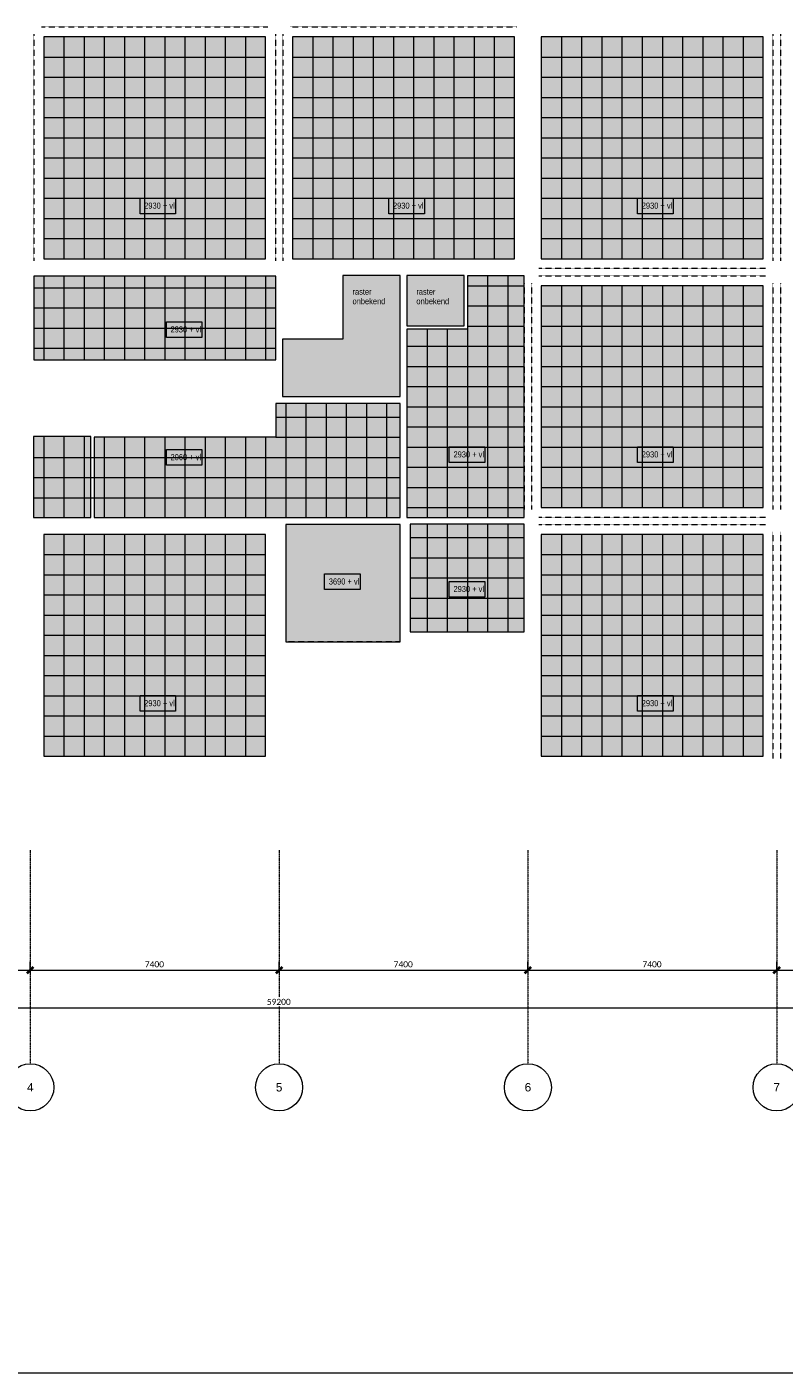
# Model space of a CAD drawing. Header units: millimetres. Extents: x 73705 to 433105, y 109410 to 279410.
# Tile 8 of 90: x 123381 to 145901, y 109410 to 149455. Entities that reach past the tile are written whole.
import ezdxf

# ---------------------------------------------------------------- set-up
doc = ezdxf.new("R2010")
doc.units = ezdxf.units.MM
doc.linetypes.add('Overhead', pattern=[2.5, 1.5, -1])
doc.linetypes.add('Stramienlijn', pattern=[14, 8, -2, 2, -2])
for name, color, linetype, lineweight in [('A-ANNO-DIMS', 211, 'Continuous', 9), ('A-ANNO-DIMS-100', 211, 'Continuous', 9), ('A-DETL', 90, 'Continuous', 9), ('A-DETL-GENF', 92, 'Continuous', 9), ('A-DETL-THIN', 151, 'Continuous', 9), ('A-FLOR-OVHD', 1, 'Overhead', 9), ('G-ANNO-TEXT', 231, 'Continuous', 9)]:
    doc.layers.add(name, color=color, linetype=linetype, lineweight=lineweight)
doc.styles.add('Arial', font='arial.ttf', dxfattribs={"height": 250})
doc.styles.add('Arial Narrow', font='ARIALN.TTF', dxfattribs={"width": 0.9, "height": 180})
doc.styles.add('Arial Narrow_B', font='ARIALN.TTF', dxfattribs={"width": 0.9, "height": 180})
doc.styles.add('Calibri', font='calibri.ttf', dxfattribs={"height": 180})
doc.dimstyles.new('maatvoering', dxfattribs={"dimscale": 304.8, "dimtxt": 211.922716, "dimasz": 0.656168, "dimexe": 0.328084, "dimexo": 0.0625, "dimgap": 0.065617, "dimtad": 1, "dimdec": 0, "dimzin": 0, "dimdsep": 46, "dimtxsty": 'Calibri', "dimblk1": 'OBLIQUE', "dimblk2": 'OBLIQUE', "dimsah": 1, "dimcen": 0.09, "dimazin": 0, "dimtfac": 1, "dimtdec": 4, "dimtix": 1, "dimtmove": 0, "dimatfit": 3, "dimfxl": 0.82021, "dimfxlon": 1, "dimtvp": 1, "dimtfill": 1, "dimtolj": 1, "dimtzin": 0, "dimarcsym": 2})

# ---------------------------------------------------------------- blocks, each defined once
blk = doc.blocks.new('DIMBLOCK118-BEGANE GROND')
at = {"layer": 'A-ANNO-DIMS-100', "lineweight": 40}
for p, q in [((116081, 121392), (115981, 121292)), ((116081, 121392), (116181, 121492)), ((123481, 121392), (123381, 121292)), ((123481, 121392), (123581, 121492))]:
    blk.add_line(p, q, dxfattribs=at)
at = {"layer": 'A-ANNO-DIMS-100'}
for p, q in [((116081, 121392), (116081, 121642)), ((116081, 121392), (123481, 121392)), ((116081, 121392), (116081, 121292)), ((123481, 121392), (123481, 121642)), ((123481, 121392), (123481, 121292))]:
    blk.add_line(p, q, dxfattribs=at)
at = {"layer": 'A-ANNO-DIMS-100', "color": 0, "insert": (119489, 121661), "char_height": 180, "width": 700.39, "attachment_point": 1, "line_spacing_factor": 1.158048, "style": 'Calibri', "bg_fill": 3, "box_fill_scale": 1.25, "bg_fill_color": 256, "bg_fill_true_color": 13158600, "bg_fill_transparency": 0}
blk.add_mtext('7400', dxfattribs=at)
blk = doc.blocks.new('_Oblique')
at = {"color": 0, "linetype": 'ByBlock', "lineweight": -2}
blk.add_line((-0.5, -0.5), (0.5, 0.5), dxfattribs=at)
blk = doc.blocks.new('DIMBLOCK119-BEGANE GROND')
at = {"layer": 'A-ANNO-DIMS-100', "lineweight": 40}
for p, q in [((123481, 121392), (123381, 121292)), ((123481, 121392), (123581, 121492)), ((130881, 121392), (130781, 121292)), ((130881, 121392), (130981, 121492))]:
    blk.add_line(p, q, dxfattribs=at)
at = {"layer": 'A-ANNO-DIMS-100'}
for p, q in [((123481, 121392), (123481, 121642)), ((123481, 121392), (130881, 121392)), ((123481, 121392), (123481, 121292)), ((130881, 121392), (130881, 121642)), ((130881, 121392), (130881, 121292))]:
    blk.add_line(p, q, dxfattribs=at)
at = {"layer": 'A-ANNO-DIMS-100', "color": 0, "insert": (126889, 121661), "char_height": 180, "width": 700.39, "attachment_point": 1, "line_spacing_factor": 1.158048, "style": 'Calibri', "bg_fill": 3, "box_fill_scale": 1.25, "bg_fill_color": 256, "bg_fill_true_color": 13158600, "bg_fill_transparency": 0}
blk.add_mtext('7400', dxfattribs=at)
blk = doc.blocks.new('DIMBLOCK120-BEGANE GROND')
at = {"layer": 'A-ANNO-DIMS-100', "lineweight": 40}
for p, q in [((130881, 121392), (130781, 121292)), ((130881, 121392), (130981, 121492)), ((138281, 121392), (138181, 121292)), ((138281, 121392), (138381, 121492))]:
    blk.add_line(p, q, dxfattribs=at)
at = {"layer": 'A-ANNO-DIMS-100'}
for p, q in [((130881, 121392), (130881, 121642)), ((130881, 121392), (138281, 121392)), ((130881, 121392), (130881, 121292)), ((138281, 121392), (138281, 121642)), ((138281, 121392), (138281, 121292))]:
    blk.add_line(p, q, dxfattribs=at)
at = {"layer": 'A-ANNO-DIMS-100', "color": 0, "insert": (134289, 121661), "char_height": 180, "width": 700.39, "attachment_point": 1, "line_spacing_factor": 1.158048, "style": 'Calibri', "bg_fill": 3, "box_fill_scale": 1.25, "bg_fill_color": 256, "bg_fill_true_color": 13158600, "bg_fill_transparency": 0}
blk.add_mtext('7400', dxfattribs=at)
blk = doc.blocks.new('DIMBLOCK121-BEGANE GROND')
at = {"layer": 'A-ANNO-DIMS-100', "lineweight": 40}
for p, q in [((138281, 121392), (138181, 121292)), ((138281, 121392), (138381, 121492)), ((145681, 121392), (145581, 121292)), ((145681, 121392), (145781, 121492))]:
    blk.add_line(p, q, dxfattribs=at)
at = {"layer": 'A-ANNO-DIMS-100'}
for p, q in [((138281, 121392), (138281, 121642)), ((138281, 121392), (145681, 121392)), ((138281, 121392), (138281, 121292)), ((145681, 121392), (145681, 121642)), ((145681, 121392), (145681, 121292))]:
    blk.add_line(p, q, dxfattribs=at)
at = {"layer": 'A-ANNO-DIMS-100', "color": 0, "insert": (141689, 121661), "char_height": 180, "width": 700.39, "attachment_point": 1, "line_spacing_factor": 1.158048, "style": 'Calibri', "bg_fill": 3, "box_fill_scale": 1.25, "bg_fill_color": 256, "bg_fill_true_color": 13158600, "bg_fill_transparency": 0}
blk.add_mtext('7400', dxfattribs=at)
blk = doc.blocks.new('DIMBLOCK122-BEGANE GROND')
at = {"layer": 'A-ANNO-DIMS-100', "lineweight": 40}
for p, q in [((145681, 121392), (145581, 121292)), ((145681, 121392), (145781, 121492)), ((153081, 121392), (152981, 121292)), ((153081, 121392), (153181, 121492))]:
    blk.add_line(p, q, dxfattribs=at)
at = {"layer": 'A-ANNO-DIMS-100'}
for p, q in [((145681, 121392), (145681, 121642)), ((145681, 121392), (153081, 121392)), ((145681, 121392), (145681, 121292)), ((153081, 121392), (153081, 121642)), ((153081, 121392), (153081, 121292))]:
    blk.add_line(p, q, dxfattribs=at)
at = {"layer": 'A-ANNO-DIMS-100', "color": 0, "insert": (149089, 121661), "char_height": 180, "width": 700.39, "attachment_point": 1, "line_spacing_factor": 1.158048, "style": 'Calibri', "bg_fill": 3, "box_fill_scale": 1.25, "bg_fill_color": 256, "bg_fill_true_color": 13158600, "bg_fill_transparency": 0}
blk.add_mtext('7400', dxfattribs=at)
blk = doc.blocks.new('DIMBLOCK124-BEGANE GROND')
at = {"layer": 'A-ANNO-DIMS-100', "lineweight": 40}
for p, q in [((101281, 120273), (101181, 120173)), ((101281, 120273), (101381, 120373)), ((160481, 120273), (160381, 120173)), ((160481, 120273), (160581, 120373))]:
    blk.add_line(p, q, dxfattribs=at)
at = {"layer": 'A-ANNO-DIMS-100'}
for p, q in [((101281, 120273), (101281, 120523)), ((101281, 120273), (160481, 120273)), ((101281, 120273), (101281, 120173)), ((160481, 120273), (160481, 120523)), ((160481, 120273), (160481, 120173))]:
    blk.add_line(p, q, dxfattribs=at)
at = {"layer": 'A-ANNO-DIMS-100', "color": 0, "insert": (130516, 120543), "char_height": 180, "width": 875.48, "attachment_point": 1, "line_spacing_factor": 1.158048, "style": 'Calibri', "bg_fill": 3, "box_fill_scale": 1.25, "bg_fill_color": 256, "bg_fill_true_color": 13158600, "bg_fill_transparency": 0}
blk.add_mtext('59200', dxfattribs=at)

msp = doc.modelspace()

# ---------------------------------------------------------------- hatches: boundary and pattern name
at = {"layer": 'A-DETL-GENF'}
for color, points in [(10, [(129757.9, 142557.5), (130480.4, 142557.5), (130480.4, 149157.5), (123880.4, 149157.5), (123880.4, 142557.5)]), (10, [(137880.4, 142557.5), (137880.4, 149157.5), (131280.4, 149157.5), (131280.4, 142557.5)]), (10, [(138680.4, 142557.5), (145280.4, 142557.5), (145280.4, 149157.5), (138680.4, 149157.5), (138680.4, 147572.2)]), (10, [(129757.9, 139550), (130781.1, 139550), (130781.1, 142040), (123591.1, 142040), (123591.1, 139550), (125381.1, 139550)]), (10, [(134481.1, 138457), (134481.1, 142065), (132781.1, 142065), (132781.1, 140165), (130981.1, 140165), (130981.1, 138457), (132781.1, 138457)]), (10, [(136381.1, 140565), (136381.1, 142065), (134681.1, 142065), (134681.1, 140565)]), (10, [(138171.1, 134865), (138171.1, 142055), (136481.1, 142055), (136481.1, 140465), (134681.1, 140465), (134681.1, 134865), (136481.1, 134865)]), (10, [(145280.4, 135157.5), (145280.4, 141757.5), (138680.4, 141757.5), (138680.4, 135157.5)]), (10, [(134481.1, 134865), (134481.1, 138257), (130781.1, 138257), (130781.1, 137250), (125381.1, 137250), (125381.1, 134865), (130781.1, 134865)]), (10, [(123581.1, 134865), (125281.1, 134865), (125281.1, 137267), (123581.1, 137267), (123581.1, 135157.5)]), (9, [(134481.1, 131165), (134481.1, 134652.9), (131080.4, 134652.9), (131080.4, 131165)]), (10, [(134781.1, 131465), (138169, 131465), (138169, 134665), (134781.1, 134665)]), (10, [(130480.4, 127757.5), (130480.4, 134357.5), (123880.4, 134357.5), (123880.4, 127757.5), (129757.9, 127757.5)]), (10, [(145280.4, 127757.5), (145280.4, 134357.5), (138680.4, 134357.5), (138680.4, 127757.5)])]:
    msp.add_hatch(color=color, dxfattribs=at).paths.add_polyline_path(points)

# ---------------------------------------------------------------- linework, layer by layer
at = {"layer": 'A-DETL'}
for p, q in [((130480.4, 149157.5), (123880.4, 149157.5)), ((123880.4, 149157.5), (123880.4, 142557.5)), ((124480.4, 149157.5), (124480.4, 142557.5)), ((125080.4, 149157.5), (125080.4, 142557.5)), ((125680.4, 149157.5), (125680.4, 142557.5)), ((126280.4, 149157.5), (126280.4, 142557.5)), ((126880.4, 149157.5), (126880.4, 142557.5)), ((127480.4, 149157.5), (127480.4, 142557.5)), ((128080.4, 149157.5), (128080.4, 142557.5)), ((128680.4, 149157.5), (128680.4, 142557.5)), ((129280.4, 149157.5), (129280.4, 142557.5)), ((129880.4, 149157.5), (129880.4, 142557.5)), ((130480.4, 142557.5), (130480.4, 149157.5)), ((137880.4, 149157.5), (131280.4, 149157.5)), ((131280.4, 149157.5), (131280.4, 142557.5)), ((131880.4, 149157.5), (131880.4, 142557.5)), ((132480.4, 149157.5), (132480.4, 142557.5)), ((133080.4, 149157.5), (133080.4, 142557.5)), ((133680.4, 149157.5), (133680.4, 142557.5)), ((134280.4, 149157.5), (134280.4, 142557.5)), ((134880.4, 149157.5), (134880.4, 142557.5)), ((135480.4, 149157.5), (135480.4, 142557.5)), ((136080.4, 149157.5), (136080.4, 142557.5)), ((136680.4, 149157.5), (136680.4, 142557.5)), ((137280.4, 149157.5), (137280.4, 142557.5)), ((137880.4, 142557.5), (137880.4, 149157.5)), ((145280.4, 149157.5), (138680.4, 149157.5)), ((138680.4, 149157.5), (138680.4, 142557.5)), ((139280.4, 149157.5), (139280.4, 142557.5)), ((139880.4, 149157.5), (139880.4, 142557.5)), ((140480.4, 149157.5), (140480.4, 142557.5)), ((141080.4, 149157.5), (141080.4, 142557.5)), ((141680.4, 149157.5), (141680.4, 142557.5)), ((142280.4, 149157.5), (142280.4, 142557.5)), ((142880.4, 149157.5), (142880.4, 142557.5)), ((143480.4, 149157.5), (143480.4, 142557.5)), ((144080.4, 149157.5), (144080.4, 142557.5)), ((144680.4, 149157.5), (144680.4, 142557.5)), ((145280.4, 142557.5), (145280.4, 149157.5)), ((123880.4, 148557.5), (130480.4, 148557.5)), ((131280.4, 148557.5), (137880.4, 148557.5)), ((138680.4, 148557.5), (145280.4, 148557.5)), ((123880.4, 147957.5), (130480.4, 147957.5)), ((131280.4, 147957.5), (137880.4, 147957.5)), ((138680.4, 147957.5), (145280.4, 147957.5)), ((123880.4, 147357.5), (130480.4, 147357.5)), ((131280.4, 147357.5), (137880.4, 147357.5)), ((138680.4, 147357.5), (145280.4, 147357.5)), ((123880.4, 146757.5), (130480.4, 146757.5)), ((131280.4, 146757.5), (137880.4, 146757.5)), ((138680.4, 146757.5), (145280.4, 146757.5)), ((123880.4, 146157.5), (130480.4, 146157.5)), ((131280.4, 146157.5), (137880.4, 146157.5)), ((138680.4, 146157.5), (145280.4, 146157.5)), ((123880.4, 145557.5), (130480.4, 145557.5)), ((131280.4, 145557.5), (137880.4, 145557.5)), ((138680.4, 145557.5), (145280.4, 145557.5)), ((123880.4, 144957.5), (130480.4, 144957.5)), ((131280.4, 144957.5), (137880.4, 144957.5)), ((138680.4, 144957.5), (145280.4, 144957.5)), ((123880.4, 144357.5), (130480.4, 144357.5)), ((131280.4, 144357.5), (137880.4, 144357.5)), ((138680.4, 144357.5), (145280.4, 144357.5)), ((123880.4, 143757.5), (130480.4, 143757.5)), ((131280.4, 143757.5), (137880.4, 143757.5)), ((138680.4, 143757.5), (145280.4, 143757.5)), ((123880.4, 143157.5), (130480.4, 143157.5)), ((131280.4, 143157.5), (137880.4, 143157.5)), ((138680.4, 143157.5), (145280.4, 143157.5)), ((123880.4, 142557.5), (130480.4, 142557.5)), ((131280.4, 142557.5), (137880.4, 142557.5)), ((138680.4, 142557.5), (145280.4, 142557.5)), ((130781.1, 142040), (123591.1, 142040)), ((123591.1, 142040), (123591.1, 139550)), ((123880.4, 142055), (123880.4, 139550)), ((124480.4, 142055), (124480.4, 139550)), ((125080.4, 142055), (125080.4, 139550)), ((125680.4, 142055), (125680.4, 139550)), ((126280.4, 142055), (126280.4, 139550)), ((126880.4, 142055), (126880.4, 139550)), ((127480.4, 142055), (127480.4, 139550)), ((128080.4, 142055), (128080.4, 139550)), ((128680.4, 142055), (128680.4, 139550)), ((129280.4, 142055), (129280.4, 139550)), ((129880.4, 142055), (129880.4, 139550)), ((130480.4, 142055), (130480.4, 139550)), ((130781.1, 139550), (130781.1, 142040)), ((138171.1, 142055), (136481.1, 142055)), ((136481.1, 142055), (136481.1, 140465)), ((137081.1, 142055), (137081.1, 134865)), ((137681.1, 142055), (137681.1, 134865)), ((138171.1, 134865), (138171.1, 142055)), ((123591.1, 141695), (130781.1, 141695)), ((136481.1, 141757.5), (138171.1, 141757.5)), ((145280.4, 141757.5), (138680.4, 141757.5)), ((138680.4, 141757.5), (138680.4, 135157.5)), ((139280.4, 141757.5), (139280.4, 135157.5)), ((139880.4, 141757.5), (139880.4, 135157.5)), ((140480.4, 141757.5), (140480.4, 135157.5)), ((141080.4, 141757.5), (141080.4, 135157.5)), ((141680.4, 141757.5), (141680.4, 135157.5)), ((142280.4, 141757.5), (142280.4, 135157.5)), ((142880.4, 141757.5), (142880.4, 135157.5)), ((143480.4, 141757.5), (143480.4, 135157.5)), ((144080.4, 141757.5), (144080.4, 135157.5)), ((144680.4, 141757.5), (144680.4, 135157.5)), ((145280.4, 135157.5), (145280.4, 141757.5)), ((123591.1, 141095), (130781.1, 141095)), ((136481.1, 141157.5), (138171.1, 141157.5)), ((138680.4, 141157.5), (145280.4, 141157.5)), ((136471.1, 140557.5), (138171.1, 140557.5)), ((138680.4, 140557.5), (145280.4, 140557.5)), ((123591.1, 140495), (130781.1, 140495)), ((136481.1, 140465), (134681.1, 140465)), ((134681.1, 140465), (134681.1, 134865)), ((135281.1, 140465), (135281.1, 134865)), ((135881.1, 140465), (135881.1, 134865)), ((136481.1, 140465), (136481.1, 134865)), ((123591.1, 139895), (130781.1, 139895)), ((134681.1, 139957.5), (138171.1, 139957.5)), ((138680.4, 139957.5), (145280.4, 139957.5)), ((123591.1, 139550), (130781.1, 139550)), ((134681.1, 139357.5), (138171.1, 139357.5)), ((138680.4, 139357.5), (145280.4, 139357.5)), ((134681.1, 138757.5), (138171.1, 138757.5)), ((138680.4, 138757.5), (145280.4, 138757.5)), ((134481.1, 138257), (130781.1, 138257)), ((130781.1, 138257), (130781.1, 137250)), ((131080.4, 138257), (131080.4, 134865)), ((131680.4, 138257), (131680.4, 134865)), ((132280.4, 138257), (132280.4, 134865)), ((132880.4, 138257), (132880.4, 134865)), ((133480.4, 138257), (133480.4, 134865)), ((134080.4, 138257), (134080.4, 134865)), ((134481.1, 134865), (134481.1, 138257)), ((134681.1, 138157.5), (138171.1, 138157.5)), ((138680.4, 138157.5), (145280.4, 138157.5)), ((130781.1, 137850), (134481.1, 137850)), ((134681.1, 137557.5), (138171.1, 137557.5)), ((138680.4, 137557.5), (145280.4, 137557.5)), ((123880.4, 137265), (123880.4, 134865)), ((124480.4, 137265), (124480.4, 134865)), ((125080.4, 137265), (125080.4, 134865)), ((130781.1, 137250), (125381.1, 137250)), ((125381.1, 137250), (125381.1, 134865)), ((125680.4, 137265), (125680.4, 134865)), ((126280.4, 137265), (126280.4, 134865)), ((126880.4, 137265), (126880.4, 134865)), ((127480.4, 137265), (127480.4, 134865)), ((128080.4, 137265), (128080.4, 134865)), ((128680.4, 137265), (128680.4, 134865)), ((129280.4, 137265), (129280.4, 134865)), ((129880.4, 137265), (129880.4, 134865)), ((130480.4, 137265), (130480.4, 134865)), ((130781.1, 137250), (134481.1, 137250)), ((134681.1, 136957.5), (138171.1, 136957.5)), ((138680.4, 136957.5), (145280.4, 136957.5)), ((123591.1, 136650), (134481.1, 136650)), ((134681.1, 136357.5), (138171.1, 136357.5)), ((138680.4, 136357.5), (145280.4, 136357.5)), ((123591.1, 136050), (134481.1, 136050)), ((134681.1, 135757.5), (138171.1, 135757.5)), ((138680.4, 135757.5), (145280.4, 135757.5)), ((123591.1, 135450), (134481.1, 135450)), ((134681.1, 135157.5), (138171.1, 135157.5)), ((138680.4, 135157.5), (145280.4, 135157.5)), ((125381.1, 134865), (134481.1, 134865)), ((134481.1, 134652.9), (131080.4, 134652.9)), ((131080.4, 134652.9), (131080.4, 131165)), ((134481.1, 131165), (134481.1, 134652.9)), ((134681.1, 134865), (138171.1, 134865)), ((138169, 134665), (134781.1, 134665)), ((134781.1, 134665), (134781.1, 131465)), ((135281.1, 134665), (135281.1, 131465)), ((135881.1, 134665), (135881.1, 131465)), ((136481.1, 134665), (136481.1, 131465)), ((137081.1, 134665), (137081.1, 131465)), ((137681.1, 134665), (137681.1, 131465)), ((138169, 131465), (138169, 134665)), ((124480.4, 134357.5), (124480.4, 127757.5)), ((125080.4, 134357.5), (125080.4, 127757.5)), ((125680.4, 134357.5), (125680.4, 127757.5)), ((126280.4, 134357.5), (126280.4, 127757.5)), ((126880.4, 134357.5), (126880.4, 127757.5)), ((127480.4, 134357.5), (127480.4, 127757.5)), ((128080.4, 134357.5), (128080.4, 127757.5)), ((128680.4, 134357.5), (128680.4, 127757.5)), ((129280.4, 134357.5), (129280.4, 127757.5)), ((129880.4, 134357.5), (129880.4, 127757.5)), ((134781.1, 134265), (138169, 134265)), ((145280.4, 134357.5), (138680.4, 134357.5)), ((138680.4, 134357.5), (138680.4, 127757.5)), ((139280.4, 134357.5), (139280.4, 127757.5)), ((139880.4, 134357.5), (139880.4, 127757.5)), ((140480.4, 134357.5), (140480.4, 127757.5)), ((141080.4, 134357.5), (141080.4, 127757.5)), ((141680.4, 134357.5), (141680.4, 127757.5)), ((142280.4, 134357.5), (142280.4, 127757.5)), ((142880.4, 134357.5), (142880.4, 127757.5)), ((143480.4, 134357.5), (143480.4, 127757.5)), ((144080.4, 134357.5), (144080.4, 127757.5)), ((144680.4, 134357.5), (144680.4, 127757.5)), ((145280.4, 127757.5), (145280.4, 134357.5)), ((123880.4, 133757.5), (130480.4, 133757.5)), ((138680.4, 133757.5), (145280.4, 133757.5)), ((134781.1, 133665), (138169, 133665)), ((123880.4, 133157.5), (130480.4, 133157.5)), ((134781.1, 133065), (138169, 133065)), ((138680.4, 133157.5), (145280.4, 133157.5)), ((123880.4, 132557.5), (130480.4, 132557.5)), ((138680.4, 132557.5), (145280.4, 132557.5)), ((134781.1, 132465), (138169, 132465)), ((123880.4, 131957.5), (130480.4, 131957.5)), ((134781.1, 131865), (138169, 131865)), ((138680.4, 131957.5), (145280.4, 131957.5)), ((123880.4, 131357.5), (130480.4, 131357.5)), ((134781.1, 131465), (138169, 131465)), ((138680.4, 131357.5), (145280.4, 131357.5)), ((131080.4, 131165), (134481.1, 131165)), ((123880.4, 130757.5), (130480.4, 130757.5)), ((138680.4, 130757.5), (145280.4, 130757.5)), ((123880.4, 130157.5), (130480.4, 130157.5)), ((138680.4, 130157.5), (145280.4, 130157.5)), ((123880.4, 129557.5), (130480.4, 129557.5)), ((138680.4, 129557.5), (145280.4, 129557.5)), ((123880.4, 128957.5), (130480.4, 128957.5)), ((138680.4, 128957.5), (145280.4, 128957.5)), ((123880.4, 128357.5), (130480.4, 128357.5)), ((138680.4, 128357.5), (145280.4, 128357.5)), ((138680.4, 127757.5), (145280.4, 127757.5)), ((193504.8, 109410.2), (73704.8, 109410.2))]:
    msp.add_line(p, q, dxfattribs=at)
at = {"layer": 'A-DETL', "linetype": 'Stramienlijn'}
for p, q in [((123481.1, 124965), (123481.1, 118610.2)), ((130881.1, 124965), (130881.1, 118610.2)), ((138281.1, 124965), (138281.1, 118610.2)), ((145681.1, 124965), (145681.1, 118610.2))]:
    msp.add_line(p, q, dxfattribs=at)
at = {"layer": 'A-DETL'}
for centre in [(123481.1, 117910.2), (130881.1, 117910.2), (138281.1, 117910.2), (145681.1, 117910.2)]:
    msp.add_circle(centre, 700, dxfattribs=at)
at = {"layer": 'A-DETL-THIN'}
for p, q in [((134481.1, 142065), (132781.1, 142065)), ((132781.1, 142065), (132781.1, 140165)), ((134481.1, 138457), (134481.1, 142065)), ((136381.1, 142065), (134681.1, 142065)), ((134681.1, 142065), (134681.1, 140565)), ((136381.1, 140565), (136381.1, 142065)), ((134681.1, 140565), (136381.1, 140565)), ((132781.1, 140165), (130981.1, 140165)), ((130981.1, 140165), (130981.1, 138457)), ((130981.1, 138457), (134481.1, 138457)), ((125281.1, 137267), (123581.1, 137267)), ((123581.1, 137267), (123581.1, 134865)), ((125281.1, 134865), (125281.1, 137267)), ((123581.1, 134865), (125281.1, 134865)), ((130480.4, 134357.5), (123880.4, 134357.5)), ((123880.4, 134357.5), (123880.4, 127757.5)), ((130480.4, 127757.5), (130480.4, 134357.5)), ((123880.4, 127757.5), (130480.4, 127757.5))]:
    msp.add_line(p, q, dxfattribs=at)
at = {"layer": 'A-FLOR-OVHD'}
for p, q in [((123811.1, 149455), (130551.1, 149455)), ((131211.1, 149455), (137951.1, 149455)), ((123591.1, 149235), (123591.1, 142495)), ((130771.1, 149235), (130771.1, 142495)), ((130991.1, 149235), (130991.1, 142495)), ((145571.1, 149235), (145571.1, 142495)), ((145791.1, 149235), (145791.1, 142495)), ((138611.1, 142275), (145351.1, 142275)), ((138171.1, 141835), (138171.1, 135095)), ((138391.1, 141835), (138391.1, 135095)), ((138611.1, 142055), (145351.1, 142055)), ((145571.1, 141835), (145571.1, 135095)), ((145791.1, 141835), (145791.1, 135095)), ((138611.1, 134875), (145351.1, 134875)), ((138611.1, 134655), (145351.1, 134655)), ((145571.1, 134435), (145571.1, 127695)), ((145791.1, 134435), (145791.1, 127695)), ((134481.1, 131165), (131151.1, 131165))]:
    msp.add_line(p, q, dxfattribs=at)
at = {"layer": 'G-ANNO-TEXT', "color": 150, "flags": 128}
for points in [[(127804.1, 143898.6), (126744.8, 143898.6), (126744.8, 144363.6), (127804.1, 144363.6)], [(135204.1, 143898.6), (134144.8, 143898.6), (134144.8, 144363.6), (135204.1, 144363.6)], [(142604.1, 143898.6), (141544.8, 143898.6), (141544.8, 144363.6), (142604.1, 144363.6)], [(128587.5, 140216.9), (127528.2, 140216.9), (127528.2, 140681.9), (128587.5, 140681.9)], [(137004.1, 136498.6), (135944.8, 136498.6), (135944.8, 136963.6), (137004.1, 136963.6)], [(142604.1, 136498.6), (141544.8, 136498.6), (141544.8, 136963.6), (142604.1, 136963.6)], [(128587.5, 136416.9), (127528.2, 136416.9), (127528.2, 136881.9), (128587.5, 136881.9)], [(133295.7, 132718.1), (132236.3, 132718.1), (132236.3, 133183.1), (133295.7, 133183.1)], [(137004.1, 132494.7), (135944.8, 132494.7), (135944.8, 132959.7), (137004.1, 132959.7)], [(142604.1, 129098.6), (141544.8, 129098.6), (141544.8, 129563.6), (142604.1, 129563.6)]]:
    msp.add_lwpolyline(points, close=True, dxfattribs=at)
at = {"layer": 'G-ANNO-TEXT', "color": 134, "flags": 128}
msp.add_lwpolyline([(127804.1, 129098.6), (126744.8, 129098.6), (126744.8, 129563.6), (127804.1, 129563.6)], close=True, dxfattribs=at)

# ---------------------------------------------------------------- texts
at = {"layer": 'G-ANNO-TEXT', "color": 150, "char_height": 180, "width": 974.05, "attachment_point": 1, "style": 'Arial Narrow_B'}
for s, insert in [('2930 + vl.', (126868.8, 144228.8)), ('2930 + vl.', (134268.8, 144228.8)), ('2930 + vl.', (141668.8, 144228.8)), ('2930 + vl.', (127652.2, 140547)), ('2060 + vl.', (127652.2, 136747)), ('2930 + vl.', (136068.8, 136828.8)), ('2930 + vl.', (141668.8, 136828.8)), ('3690 + vl.', (132360.3, 133048.3)), ('2930 + vl.', (136068.8, 132824.8)), ('2930 + vl.', (141668.8, 129428.8))]:
    msp.add_mtext(s, dxfattribs=dict(at, insert=insert))
at = {"layer": 'G-ANNO-TEXT', "color": 7, "char_height": 180, "attachment_point": 1, "style": 'Arial Narrow'}
for s, insert, width in [('onbekend', (133064.7, 141385.6), 966.835), ('raster ', (133064.7, 141670), 613.291), ('onbekend', (134964.7, 141385.6), 966.835), ('raster ', (134964.7, 141670), 613.291)]:
    msp.add_mtext(s, dxfattribs=dict(at, insert=insert, width=width))
at = {"layer": 'G-ANNO-TEXT', "color": 134, "insert": (126868.8, 129428.8), "char_height": 180, "width": 974.05, "attachment_point": 1, "style": 'Arial Narrow_B'}
msp.add_mtext('2930 + vl.', dxfattribs=at)
at = {"layer": 'G-ANNO-TEXT', "color": 142, "char_height": 250, "width": 232.489, "attachment_point": 1, "style": 'Arial'}
for s, insert in [('4', (123385.7, 118037.8)), ('5', (130785.7, 118037.8)), ('6', (138185.7, 118037.8)), ('7', (145585.7, 118037.8))]:
    msp.add_mtext(s, dxfattribs=dict(at, insert=insert))

# ---------------------------------------------------------------- next in the draw order: dimensions: what is measured, and where the dimension line sits
at = {"layer": 'A-ANNO-DIMS'}
for base, p1, p2, override, picture, middle in [((123481.1, 121391.6), (116081.1, 121641.6), (123481.1, 121641.6), {"dimpost": '<>', "dimfxl": 7400}, 'DIMBLOCK118-BEGANE GROND', (119781.1, 121503.8)), ((160481.1, 120273.4), (101281.1, 120523.4), (160481.1, 120523.4), {"dimpost": '<>', "dimfxl": 59200}, 'DIMBLOCK124-BEGANE GROND', (130881.1, 120385.7))]:
    dim = msp.add_linear_dim(base=base, p1=p1, p2=p2, dimstyle='maatvoering', override=override, dxfattribs=at)
    dim.commit()
    dim.dimension.update_dxf_attribs({"geometry": picture, "text_midpoint": middle})

# ---------------------------------------------------------------- next in the draw order: dimensions: what is measured, and where the dimension line sits
dim = msp.add_linear_dim(base=(130881.1, 121391.6), p1=(123481.1, 121641.6), p2=(130881.1, 121641.6), dimstyle='maatvoering', override={"dimpost": '<>', "dimfxl": 7400}, dxfattribs=at)
dim.commit()
dim.dimension.update_dxf_attribs({"geometry": 'DIMBLOCK119-BEGANE GROND', "text_midpoint": (127181.1, 121503.8)})

# ---------------------------------------------------------------- next in the draw order: dimensions: what is measured, and where the dimension line sits
dim = msp.add_linear_dim(base=(138281.1, 121391.6), p1=(130881.1, 121641.6), p2=(138281.1, 121641.6), dimstyle='maatvoering', override={"dimpost": '<>', "dimfxl": 7400}, dxfattribs=at)
dim.commit()
dim.dimension.update_dxf_attribs({"geometry": 'DIMBLOCK120-BEGANE GROND', "text_midpoint": (134581.1, 121503.8)})

# ---------------------------------------------------------------- next in the draw order: dimensions: what is measured, and where the dimension line sits
dim = msp.add_linear_dim(base=(145681.1, 121391.6), p1=(138281.1, 121641.6), p2=(145681.1, 121641.6), dimstyle='maatvoering', override={"dimpost": '<>', "dimfxl": 7400}, dxfattribs=at)
dim.commit()
dim.dimension.update_dxf_attribs({"geometry": 'DIMBLOCK121-BEGANE GROND', "text_midpoint": (141981.1, 121503.8)})

# ---------------------------------------------------------------- next in the draw order: dimensions: what is measured, and where the dimension line sits
dim = msp.add_linear_dim(base=(153081.1, 121391.6), p1=(145681.1, 121641.6), p2=(153081.1, 121641.6), dimstyle='maatvoering', override={"dimpost": '<>', "dimfxl": 7400}, dxfattribs=at)
dim.commit()
dim.dimension.update_dxf_attribs({"geometry": 'DIMBLOCK122-BEGANE GROND', "text_midpoint": (149381.1, 121503.8)})

doc.saveas('drawing.dxf')
